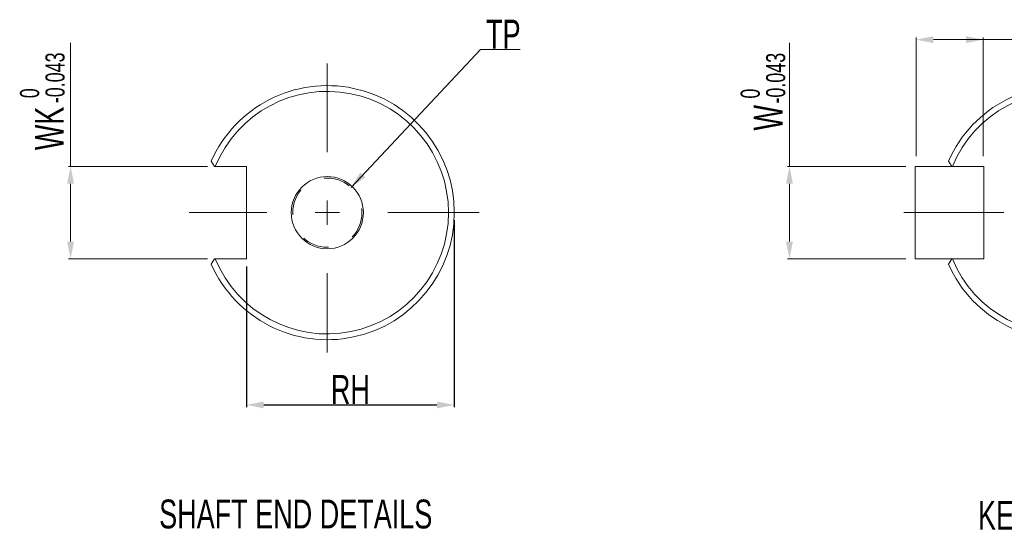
# Model space of a CAD drawing. Header units: millimetres. Extents: x -536 to -116, y 402 to 699.
# Tile 5 of 7: x -294 to -209, y 483 to 528. Entities that reach past the tile are written whole.
import ezdxf

# ---------------------------------------------------------------- set-up
doc = ezdxf.new("R2010")
doc.units = ezdxf.units.MM
doc.header["$LTSCALE"] = 23.1
doc.header["$PDMODE"] = 3
doc.header["$PDSIZE"] = 0.3125
doc.linetypes.add('CENTER', pattern=[0.6, 0.375, -0.075, 0.075, -0.075])
doc.linetypes.add('HIDDEN', pattern=[0.2, 0.1, -0.1])
doc.layers.get('0').update_dxf_attribs({"linetype": 'CONTINUOUS'})
doc.layers.get('Defpoints').update_dxf_attribs({"linetype": 'CONTINUOUS'})
doc.layers.add('DEFAULT_1', color=7, linetype='CENTER')
doc.layers.add('DEFAULT_2', color=8, linetype='HIDDEN')
doc.styles.get("Standard").update_dxf_attribs({"font": 'txt', "width": 0.7})
doc.dimstyles.new('DIMSTYLE_5', dxfattribs={"dimtxt": 2.5, "dimasz": 1.5, "dimexe": 0.18, "dimexo": 0.0625, "dimgap": 0.09, "dimtad": 1, "dimdsep": 46, "dimtxsty": 'Standard', "dimblk": '_FILLED', "dimblk1": '_FILLED', "dimblk2": '_FILLED', "dimcen": 0.09, "dimadec": 0, "dimazin": 0, "dimtol": 1, "dimtp": 0.01, "dimtm": 0.1, "dimtfac": 0.6, "dimtofl": 0, "dimtmove": 0, "dimatfit": 3, "dimldrblk": '_FILLED', "dimfxl": 0, "dimtolj": 1, "dimarcsym": 0})

# ---------------------------------------------------------------- blocks, each defined once
blk = doc.blocks.new('_FILLED')
at = {"color": 0, "linetype": 'ByBlock'}
blk.add_solid([(0, 0), (-1, 0.2), (-1, -0.2)], dxfattribs=at)
blk = doc.blocks.new('*D6')
at = {"color": 0, "linetype": 'Continuous', "lineweight": -2}
for p, q in [((-256.436, 510.295), (-256.436, 494.131)), ((-274.436, 506.295), (-274.436, 494.131)), ((-272.936, 494.311), (-257.936, 494.311))]:
    blk.add_line(p, q, dxfattribs=at)
at = {"layer": 'Defpoints', "color": 0, "linetype": 'Continuous'}
for p in [(-256.436, 510.358), (-274.436, 506.358), (-256.436, 494.311)]:
    blk.add_point(p, dxfattribs=at)
at = {"color": 0, "linetype": 'Continuous', "lineweight": -2, "xscale": 1.5, "yscale": 1.5, "zscale": 1.5, "rotation": 180}
blk.add_blockref('_FILLED', (-274.436, 494.311), dxfattribs=at)
at = {"color": 0, "linetype": 'Continuous', "lineweight": -2, "xscale": 1.5, "yscale": 1.5, "zscale": 1.5}
blk.add_blockref('_FILLED', (-256.436, 494.311), dxfattribs=at)
at = {"color": 0, "linetype": 'Continuous', "lineweight": 13, "insert": (-265.436, 495.651), "char_height": 2.5, "attachment_point": 5}
blk.add_mtext('\\A1;RH', dxfattribs=at)

msp = doc.modelspace()

# ---------------------------------------------------------------- linework, layer by layer
at = {"color": 7, "linetype": 'Continuous', "lineweight": 13}
for p, q in [((-289.676, 514.958), (-289.676, 525.673)), ((-227.396, 514.958), (-227.396, 525.673)), ((-216.416, 515.85), (-216.416, 526.118)), ((-214.916, 525.938), (-209.916, 525.938)), ((-210.603, 515.85), (-210.603, 526.118)), ((-210.603, 525.938), (-199.888, 525.938)), ((-254.17, 525.074), (-265.382, 513.144)), ((-250.723, 525.074), (-254.17, 525.074)), ((-277.195, 514.958), (-277.493, 515.415)), ((-213.327, 514.958), (-213.624, 515.415)), ((-277.807, 514.958), (-289.856, 514.958)), ((-277.195, 514.958), (-274.436, 514.958)), ((-274.436, 506.958), (-274.436, 514.958)), ((-217.308, 514.958), (-227.576, 514.958)), ((-216.509, 514.958), (-210.568, 514.958)), ((-210.568, 506.958), (-210.568, 514.958)), ((-289.676, 508.458), (-289.676, 513.458)), ((-227.396, 508.458), (-227.396, 513.458)), ((-267.436, 512.008), (-267.436, 509.908)), ((-266.386, 510.958), (-268.486, 510.958)), ((-277.807, 506.958), (-289.856, 506.958)), ((-277.195, 506.958), (-277.493, 506.501)), ((-277.195, 506.958), (-274.436, 506.958)), ((-217.308, 506.958), (-227.576, 506.958)), ((-216.509, 506.958), (-210.568, 506.958)), ((-213.327, 506.958), (-213.624, 506.501))]:
    msp.add_line(p, q, dxfattribs=at)
at = {"lineweight": 13}
msp.add_line((-216.509, 514.958), (-216.509, 506.958), dxfattribs=at)
at = {"color": 7, "linetype": 'Continuous', "lineweight": 13}
msp.add_circle((-267.436, 510.958), 3.125, dxfattribs=at)
for centre, radius, start, end in [((-267.436, 510.958), 11, 203.90318, 156.09682), ((-267.436, 510.958), 10.5, 202.39269, 157.60731), ((-203.568, 510.958), 11, 203.90318, 156.09682), ((-203.568, 510.958), 10.5, 202.39269, 157.60731)]:
    msp.add_arc(centre, radius, start, end, dxfattribs=at)
at = {"layer": 'DEFAULT_1', "color": 7, "linetype": 'CENTER', "lineweight": 13}
for p, q in [((-267.436, 516.208), (-267.436, 523.879)), ((-272.686, 510.958), (-279.405, 510.958)), ((-262.186, 510.958), (-254.289, 510.958)), ((-208.818, 510.958), (-217.658, 510.958)), ((-267.436, 505.708), (-267.436, 498.843))]:
    msp.add_line(p, q, dxfattribs=at)
at = {"layer": 'DEFAULT_2', "color": 8, "linetype": 'HIDDEN', "lineweight": 13}
msp.add_circle((-267.436, 510.958), 3, dxfattribs=at)

# ---------------------------------------------------------------- block references
at = {"color": 7, "linetype": 'Continuous', "lineweight": 13, "yscale": 1.5, "zscale": 1.5}
for p, xscale, rotation in [((-216.416, 525.938), 1.5, 180), ((-289.676, 514.958), 1.5, 90), ((-265.382, 513.144), 1.499999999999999, 226.7765047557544), ((-227.396, 514.958), 1.5, 90), ((-289.676, 506.958), 1.5, 270), ((-227.396, 506.958), 1.5, 270)]:
    msp.add_blockref('_FILLED', p, dxfattribs=dict(at, xscale=xscale, rotation=rotation))
at = {"color": 7, "linetype": 'Continuous', "lineweight": 13, "xscale": 1.5, "yscale": 1.5, "zscale": 1.5}
msp.add_blockref('_FILLED', (-210.603, 525.938), dxfattribs=at)

# ---------------------------------------------------------------- texts
at = {"color": 7, "lineweight": 13, "width": 0.7}
for s, height, p in [('-0.043', 1.6538, (-290.2, 520.437)), ('-0.043', 1.6538, (-227.764, 520.404)), (' 0', 1.6538, (-292.405, 520.437)), (' 0', 1.6538, (-229.969, 520.404)), ('WK', 2.5, (-290.266, 516.369)), ('W', 2.5, (-227.986, 518.071))]:
    msp.add_text(s, height=height, rotation=90, dxfattribs=at).set_placement(p)
at = {"color": 7, "linetype": 'Continuous', "lineweight": 13, "width": 0.7}
for s, p in [('SHAFT END DETAILS', (-282.003, 483.619)), ('KEY DETAILS', (-211.057, 483.502))]:
    msp.add_text(s, height=2.5, dxfattribs=at).set_placement(p)
at = {"color": 7, "linetype": 'Continuous', "lineweight": 13, "insert": (-252.182, 526.414), "char_height": 2.5, "attachment_point": 5}
msp.add_mtext('\\A1;TP', dxfattribs=at)

# ---------------------------------------------------------------- dimensions: what is measured, and where the dimension line sits
at = {"color": 7, "linetype": 'Continuous', "lineweight": 13}
dim = msp.add_linear_dim(base=(-256.436, 494.311), p1=(-274.436, 506.358), p2=(-256.436, 510.358), text='RH', dimstyle='DIMSTYLE_5', dxfattribs=at)
dim.commit()
dim.dimension.update_dxf_attribs({"geometry": '*D6', "text_midpoint": (-265.436, 494.311), "dimtype": 160})

doc.saveas('drawing.dxf')
